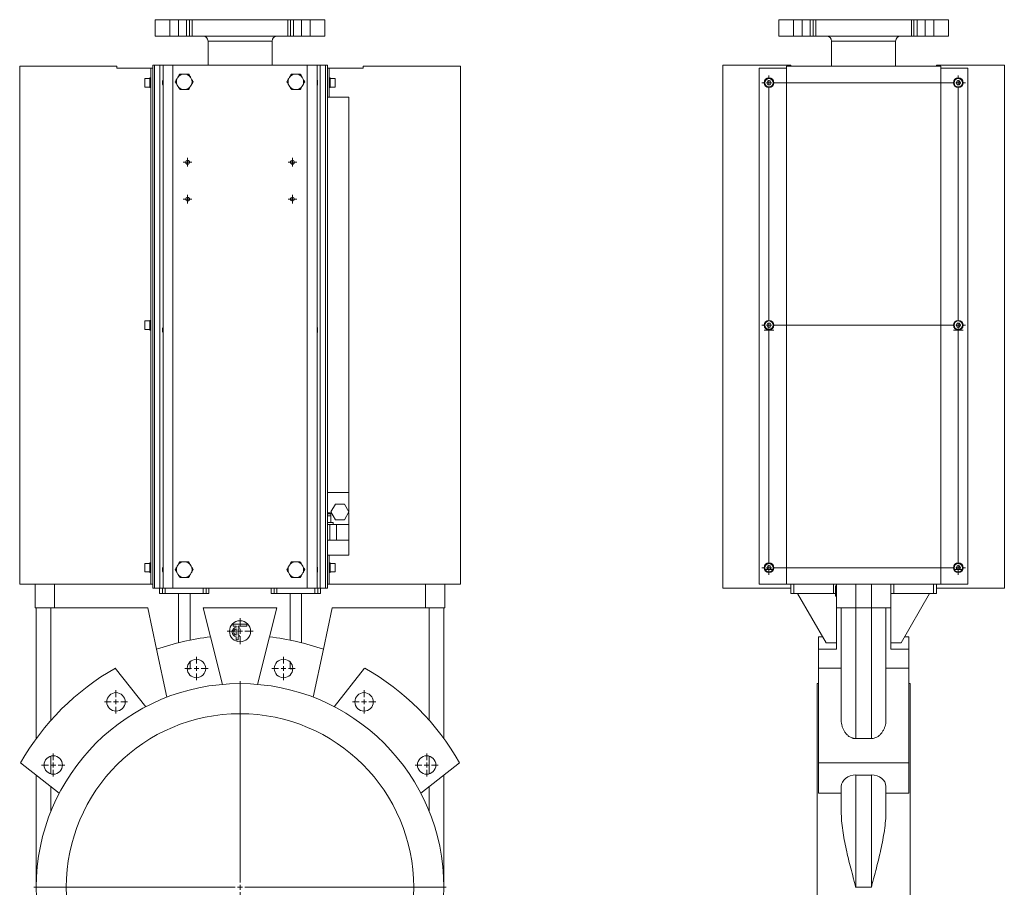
# Model space of a CAD drawing. Header units: millimetres. Extents: x -0.7 to 0.31, y -0.07 to 1.43.
# Tile 2 of 2: x -0.7 to 0.31, y 0.54 to 1.43. Entities that reach past the tile are written whole.
import ezdxf

# ---------------------------------------------------------------- set-up
doc = ezdxf.new("R2010")
doc.units = ezdxf.units.MM

# ---------------------------------------------------------------- blocks, each defined once
blk = doc.blocks.new('SW_CENTERMARKSYMBOL_0')
at = {"color": 0, "linetype": 'Continuous', "lineweight": 0}
for p, q in [((0, 0.005), (0, 0.012)), ((-0.005, 0), (-0.012, 0)), ((0, 0), (-0.0025, 0)), ((0, 0), (0, 0.0025)), ((0, 0), (0, -0.0025)), ((0, 0), (0.0025, 0)), ((0.005, 0), (0.012, 0)), ((0, -0.005), (0, -0.012))]:
    blk.add_line(p, q, dxfattribs=at)
blk = doc.blocks.new('SW_CENTERMARKSYMBOL_1')
at = {"color": 0, "linetype": 'Continuous', "lineweight": 0}
for p, q in [((0, 0.005), (0, 0.012)), ((-0.005, 0), (-0.012, 0)), ((0, 0), (-0.0025, 0)), ((0, 0), (0, 0.0025)), ((0, 0), (0, -0.0025)), ((0, 0), (0.0025, 0)), ((0.005, 0), (0.012, 0)), ((0, -0.005), (0, -0.012))]:
    blk.add_line(p, q, dxfattribs=at)
blk = doc.blocks.new('SW_CENTERMARKSYMBOL_2')
at = {"color": 0, "linetype": 'Continuous', "lineweight": 0}
for p, q in [((0, 0.005), (0, 0.2125)), ((-0.005, 0), (-0.2125, 0)), ((0, 0), (-0.0025, 0)), ((0, 0), (0, 0.0025)), ((0, 0), (0, -0.0025)), ((0, 0), (0.0025, 0)), ((0.005, 0), (0.2125, 0)), ((0, -0.005), (0, -0.2125))]:
    blk.add_line(p, q, dxfattribs=at)
blk = doc.blocks.new('SW_CENTERMARKSYMBOL_3')
at = {"color": 0, "linetype": 'Continuous', "lineweight": 0}
for p, q in [((0, 0.005), (0, 0.012)), ((-0.005, 0), (-0.012, 0)), ((0, 0), (-0.0025, 0)), ((0, 0), (0, 0.0025)), ((0, 0), (0, -0.0025)), ((0, 0), (0.0025, 0)), ((0.005, 0), (0.012, 0)), ((0, -0.005), (0, -0.012))]:
    blk.add_line(p, q, dxfattribs=at)
blk = doc.blocks.new('SW_CENTERMARKSYMBOL_4')
at = {"color": 0, "linetype": 'Continuous', "lineweight": 0}
for p, q in [((0, 0.005), (0, 0.012)), ((-0.005, 0), (-0.012, 0)), ((0, 0), (-0.0025, 0)), ((0, 0), (0, 0.0025)), ((0, 0), (0, -0.0025)), ((0, 0), (0.0025, 0)), ((0.005, 0), (0.012, 0)), ((0, -0.005), (0, -0.012))]:
    blk.add_line(p, q, dxfattribs=at)
blk = doc.blocks.new('SW_CENTERMARKSYMBOL_5')
at = {"color": 0, "linetype": 'Continuous', "lineweight": 0}
for p, q in [((0, 0.005), (0, 0.012)), ((-0.005, 0), (-0.012, 0)), ((0, 0), (-0.0025, 0)), ((0, 0), (0, 0.0025)), ((0, 0), (0, -0.0025)), ((0, 0), (0.0025, 0)), ((0.005, 0), (0.012, 0)), ((0, -0.005), (0, -0.012))]:
    blk.add_line(p, q, dxfattribs=at)
blk = doc.blocks.new('SW_CENTERMARKSYMBOL_6')
at = {"color": 0, "linetype": 'Continuous', "lineweight": 0}
for p, q in [((0, 0.005), (0, 0.012)), ((-0.005, 0), (-0.012, 0)), ((0, 0), (-0.0025, 0)), ((0, 0), (0, 0.0025)), ((0, 0), (0, -0.0025)), ((0, 0), (0.0025, 0)), ((0.005, 0), (0.012, 0)), ((0, -0.005), (0, -0.012))]:
    blk.add_line(p, q, dxfattribs=at)
blk = doc.blocks.new('SW_CENTERMARKSYMBOL_11')
at = {"color": 0, "linetype": 'Continuous', "lineweight": 0}
for p, q in [((0, 0.005), (0, 0.0134)), ((-0.005, 0), (-0.0134, 0)), ((0, 0), (-0.0025, 0)), ((0, 0), (0, 0.0025)), ((0, 0), (0, -0.0025)), ((0, 0), (0.0025, 0)), ((0.005, 0), (0.0134, 0)), ((0, -0.005), (0, -0.0134))]:
    blk.add_line(p, q, dxfattribs=at)
blk = doc.blocks.new('SW_CENTERMARKSYMBOL_12')
at = {"color": 0, "linetype": 'Continuous', "lineweight": 0}
for p, q in [((-0.0025, 0), (-0.0045, 0)), ((0, 0), (-0.0025, 0)), ((0, 0.0025), (0, 0.0045)), ((0, 0), (0, 0.0025)), ((0, 0), (0, -0.0025)), ((0, 0), (0.0025, 0)), ((0.0025, 0), (0.0045, 0)), ((0, -0.0025), (0, -0.0045))]:
    blk.add_line(p, q, dxfattribs=at)
blk = doc.blocks.new('SW_CENTERMARKSYMBOL_13')
at = {"color": 0, "linetype": 'Continuous', "lineweight": 0}
for p, q in [((-0.0025, 0), (-0.0045, 0)), ((0, 0), (-0.0025, 0)), ((0, 0.0025), (0, 0.0045)), ((0, 0), (0, 0.0025)), ((0, 0), (0, -0.0025)), ((0, 0), (0.0025, 0)), ((0.0025, 0), (0.0045, 0)), ((0, -0.0025), (0, -0.0045))]:
    blk.add_line(p, q, dxfattribs=at)
blk = doc.blocks.new('SW_CENTERMARKSYMBOL_14')
at = {"color": 0, "linetype": 'Continuous', "lineweight": 0}
for p, q in [((-0.0025, 0), (-0.0045, 0)), ((0, 0), (-0.0025, 0)), ((0, 0.0025), (0, 0.0045)), ((0, 0), (0, 0.0025)), ((0, 0), (0, -0.0025)), ((0, 0), (0.0025, 0)), ((0.0025, 0), (0.0045, 0)), ((0, -0.0025), (0, -0.0045))]:
    blk.add_line(p, q, dxfattribs=at)
blk = doc.blocks.new('SW_CENTERMARKSYMBOL_15')
at = {"color": 0, "linetype": 'Continuous', "lineweight": 0}
for p, q in [((-0.0025, 0), (-0.0045, 0)), ((0, 0), (-0.0025, 0)), ((0, 0.0025), (0, 0.0045)), ((0, 0), (0, 0.0025)), ((0, 0), (0, -0.0025)), ((0, 0), (0.0025, 0)), ((0.0025, 0), (0.0045, 0)), ((0, -0.0025), (0, -0.0045))]:
    blk.add_line(p, q, dxfattribs=at)
blk = doc.blocks.new('SW_CENTERMARKSYMBOL_16')
at = {"color": 0, "linetype": 'Continuous', "lineweight": 0}
for p, q in [((-0.0025, 0), (-0.005, 0)), ((0, 0), (-0.0025, 0)), ((0, 0.0025), (0, 0.005)), ((0, 0), (0, 0.0025)), ((0, 0), (0, -0.0025)), ((0, 0), (0.0025, 0)), ((0.0025, 0), (0.005, 0)), ((0, -0.0025), (0, -0.005))]:
    blk.add_line(p, q, dxfattribs=at)
blk = doc.blocks.new('SW_CENTERMARKSYMBOL_17')
at = {"color": 0, "linetype": 'Continuous', "lineweight": 0}
for p, q in [((-0.0025, 0), (-0.005, 0)), ((0, 0), (-0.0025, 0)), ((0, 0.0025), (0, 0.005)), ((0, 0), (0, 0.0025)), ((0, 0), (0, -0.0025)), ((0, 0), (0.0025, 0)), ((0.0025, 0), (0.005, 0)), ((0, -0.0025), (0, -0.005))]:
    blk.add_line(p, q, dxfattribs=at)
blk = doc.blocks.new('SW_CENTERMARKSYMBOL_18')
at = {"color": 0, "linetype": 'Continuous', "lineweight": 0}
for p, q in [((-0.0025, 0), (-0.005, 0)), ((0, 0), (-0.0025, 0)), ((0, 0.0025), (0, 0.005)), ((0, 0), (0, 0.0025)), ((0, 0), (0, -0.0025)), ((0, 0), (0.0025, 0)), ((0.0025, 0), (0.005, 0)), ((0, -0.0025), (0, -0.005))]:
    blk.add_line(p, q, dxfattribs=at)
blk = doc.blocks.new('SW_CENTERMARKSYMBOL_19')
at = {"color": 0, "linetype": 'Continuous', "lineweight": 0}
for p, q in [((-0.0025, 0), (-0.005, 0)), ((0, 0), (-0.0025, 0)), ((0, 0.0025), (0, 0.005)), ((0, 0), (0, 0.0025)), ((0, 0), (0, -0.0025)), ((0, 0), (0.0025, 0)), ((0.0025, 0), (0.005, 0)), ((0, -0.0025), (0, -0.005))]:
    blk.add_line(p, q, dxfattribs=at)
blk = doc.blocks.new('SW_CENTERMARKSYMBOL_20')
at = {"color": 0, "linetype": 'Continuous', "lineweight": 0}
for p, q in [((0, 0.255), (0, 0.2575)), ((0.195, 0.255), (0.195, 0.2575)), ((-0.005, 0.25), (-0.0075, 0.25)), ((0, 0.25), (-0.0025, 0.25)), ((0, 0.25), (0, 0.2525)), ((0, 0.25), (0, 0.2475)), ((0, 0.25), (0.0025, 0.25)), ((0, 0.005), (0, 0.245)), ((0.19, 0.25), (0.005, 0.25)), ((0.195, 0.25), (0.1925, 0.25)), ((0.195, 0.25), (0.195, 0.2525)), ((0.195, 0.25), (0.195, 0.2475)), ((0.195, 0.25), (0.1975, 0.25)), ((0.195, 0.005), (0.195, 0.245)), ((0.2, 0.25), (0.2025, 0.25)), ((-0.005, 0), (-0.0075, 0)), ((0, 0), (-0.0025, 0)), ((0, 0), (0, 0.0025)), ((0, 0), (0, -0.0025)), ((0, 0), (0.0025, 0)), ((0.19, 0), (0.005, 0)), ((0.195, 0), (0.1925, 0)), ((0.195, 0), (0.195, 0.0025)), ((0.195, 0), (0.195, -0.0025)), ((0.195, 0), (0.1975, 0)), ((0.2, 0), (0.2025, 0)), ((0, -0.245), (0, -0.005)), ((0.195, -0.245), (0.195, -0.005)), ((-0.005, -0.25), (-0.0075, -0.25)), ((0, -0.25), (-0.0025, -0.25)), ((0, -0.25), (0, -0.2475)), ((0, -0.25), (0, -0.2525)), ((0, -0.25), (0.0025, -0.25)), ((0.19, -0.25), (0.005, -0.25)), ((0.195, -0.25), (0.1925, -0.25)), ((0.195, -0.25), (0.195, -0.2475)), ((0.195, -0.25), (0.195, -0.2525)), ((0.195, -0.25), (0.1975, -0.25)), ((0.2, -0.25), (0.2025, -0.25)), ((0, -0.255), (0, -0.2575)), ((0.195, -0.255), (0.195, -0.2575))]:
    blk.add_line(p, q, dxfattribs=at)

msp = doc.modelspace()

# ---------------------------------------------------------------- linework, layer by layer
at = {"color": 7, "linetype": 'Continuous', "lineweight": 15}
for p, q in [((-0.5615, 1.4308), (-0.5615, 1.4138)), ((-0.5615, 1.4308), (-0.5463, 1.4308)), ((-0.5463, 1.4308), (-0.5463, 1.4138)), ((-0.5463, 1.4308), (-0.5374, 1.4308)), ((-0.5374, 1.4308), (-0.5374, 1.4138)), ((-0.5374, 1.4308), (-0.5292, 1.4308)), ((-0.5292, 1.4308), (-0.5292, 1.4138)), ((-0.5292, 1.4308), (-0.5259, 1.4308)), ((-0.5259, 1.4308), (-0.5259, 1.4138)), ((-0.5259, 1.4308), (-0.5233, 1.4308)), ((-0.5233, 1.4308), (-0.5233, 1.4138)), ((-0.5233, 1.4308), (-0.4247, 1.4308)), ((-0.4247, 1.4308), (-0.4247, 1.4138)), ((-0.4247, 1.4308), (-0.4221, 1.4308)), ((-0.4221, 1.4138), (-0.4221, 1.4308)), ((-0.4221, 1.4308), (-0.4189, 1.4308)), ((-0.4189, 1.4308), (-0.4189, 1.4138)), ((-0.4189, 1.4308), (-0.4107, 1.4308)), ((-0.4107, 1.4308), (-0.4107, 1.4138)), ((-0.4107, 1.4308), (-0.4017, 1.4308)), ((-0.4017, 1.4308), (-0.4017, 1.4138)), ((-0.4017, 1.4308), (-0.3865, 1.4308)), ((-0.3865, 1.4138), (-0.3865, 1.4308)), ((0.081, 1.4308), (0.081, 1.4138)), ((0.081, 1.4308), (0.0962, 1.4308)), ((0.0962, 1.4308), (0.0962, 1.4138)), ((0.0962, 1.4308), (0.1051, 1.4308)), ((0.1051, 1.4308), (0.1051, 1.4138)), ((0.1051, 1.4308), (0.1133, 1.4308)), ((0.1133, 1.4308), (0.1133, 1.4138)), ((0.1133, 1.4308), (0.1165, 1.4308)), ((0.1165, 1.4308), (0.1165, 1.4138)), ((0.1165, 1.4308), (0.1192, 1.4308)), ((0.1192, 1.4308), (0.1192, 1.4138)), ((0.1192, 1.4308), (0.2178, 1.4308)), ((0.2178, 1.4308), (0.2178, 1.4138)), ((0.2178, 1.4308), (0.2204, 1.4308)), ((0.2204, 1.4138), (0.2204, 1.4308)), ((0.2204, 1.4308), (0.2236, 1.4308)), ((0.2236, 1.4308), (0.2236, 1.4138)), ((0.2236, 1.4308), (0.2318, 1.4308)), ((0.2318, 1.4308), (0.2318, 1.4138)), ((0.2318, 1.4308), (0.2407, 1.4308)), ((0.2407, 1.4308), (0.2407, 1.4138)), ((0.2407, 1.4308), (0.256, 1.4308)), ((0.256, 1.4138), (0.256, 1.4308)), ((-0.5615, 1.4138), (-0.5463, 1.4138)), ((-0.5463, 1.4138), (-0.5374, 1.4138)), ((-0.5374, 1.4138), (-0.5292, 1.4138)), ((-0.5292, 1.4138), (-0.5259, 1.4138)), ((-0.5259, 1.4138), (-0.5233, 1.4138)), ((-0.5233, 1.4138), (-0.4247, 1.4138)), ((-0.4247, 1.4138), (-0.4221, 1.4138)), ((-0.4221, 1.4138), (-0.4189, 1.4138)), ((-0.4189, 1.4138), (-0.4107, 1.4138)), ((-0.4107, 1.4138), (-0.4017, 1.4138)), ((-0.4017, 1.4138), (-0.3865, 1.4138)), ((0.081, 1.4138), (0.0962, 1.4138)), ((0.0962, 1.4138), (0.1051, 1.4138)), ((0.1051, 1.4138), (0.1133, 1.4138)), ((0.1133, 1.4138), (0.1165, 1.4138)), ((0.1165, 1.4138), (0.1192, 1.4138)), ((0.1192, 1.4138), (0.2178, 1.4138)), ((0.2178, 1.4138), (0.2204, 1.4138)), ((0.2204, 1.4138), (0.2236, 1.4138)), ((0.2236, 1.4138), (0.2318, 1.4138)), ((0.2318, 1.4138), (0.2407, 1.4138)), ((0.2407, 1.4138), (0.256, 1.4138)), ((-0.507, 1.4088), (-0.507, 1.3838)), ((-0.441, 1.3838), (-0.441, 1.4088)), ((0.1355, 1.4088), (0.1355, 1.3828)), ((0.2015, 1.3828), (0.2015, 1.4088)), ((-0.701, 0.8488), (-0.701, 1.3828)), ((-0.701, 1.3828), (-0.601, 1.3828)), ((-0.601, 1.3828), (-0.601, 1.3808)), ((-0.601, 1.3808), (-0.566, 1.3808)), ((-0.566, 1.3808), (-0.564, 1.3808)), ((-0.566, 0.8488), (-0.566, 1.3808)), ((-0.564, 1.3838), (-0.564, 0.8448)), ((-0.564, 1.3838), (-0.5622, 1.3838)), ((-0.5622, 1.3838), (-0.5622, 0.8448)), ((-0.5622, 1.3838), (-0.5567, 1.3838)), ((-0.5567, 1.3838), (-0.5567, 0.8448)), ((-0.5567, 1.3838), (-0.5533, 1.3838)), ((-0.5533, 1.3838), (-0.5533, 0.8448)), ((-0.5533, 1.3838), (-0.5434, 1.3838)), ((-0.5434, 1.3838), (-0.5434, 0.8448)), ((-0.5434, 1.3838), (-0.4047, 1.3838)), ((-0.4047, 1.3838), (-0.4047, 0.8448)), ((-0.4047, 1.3838), (-0.3947, 1.3838)), ((-0.3947, 1.3838), (-0.3947, 0.8448)), ((-0.3947, 1.3838), (-0.3914, 1.3838)), ((-0.3914, 1.3838), (-0.3914, 0.8448)), ((-0.3914, 1.3838), (-0.3859, 1.3838)), ((-0.3859, 1.3838), (-0.3859, 0.8448)), ((-0.3859, 1.3838), (-0.384, 1.3838)), ((-0.384, 1.3838), (-0.384, 0.8448)), ((-0.382, 1.3808), (-0.384, 1.3808)), ((-0.382, 1.3508), (-0.382, 1.3808)), ((-0.347, 1.3808), (-0.382, 1.3808)), ((-0.247, 1.3828), (-0.347, 1.3828)), ((-0.347, 1.3828), (-0.347, 1.3808)), ((-0.247, 0.8488), (-0.247, 1.3828)), ((0.0235, 1.3838), (0.0235, 0.8448)), ((0.0935, 1.3838), (0.0235, 1.3838)), ((0.061, 0.8488), (0.061, 1.3808)), ((0.061, 1.3808), (0.089, 1.3808)), ((0.089, 1.3828), (0.248, 1.3828)), ((0.089, 0.8488), (0.089, 1.3828)), ((0.0935, 1.3838), (0.0935, 1.3828)), ((0.2435, 1.3838), (0.2435, 1.3828)), ((0.2435, 1.3838), (0.3135, 1.3838)), ((0.248, 0.8488), (0.248, 1.3828)), ((0.248, 1.3808), (0.276, 1.3808)), ((0.276, 0.8488), (0.276, 1.3808)), ((0.3135, 1.3838), (0.3135, 0.8448)), ((-0.567, 1.3702), (-0.572, 1.3702)), ((-0.572, 1.3658), (-0.572, 1.3702)), ((-0.566, 1.3708), (-0.567, 1.3708)), ((-0.567, 1.3658), (-0.567, 1.3708)), ((-0.5381, 1.3714), (-0.5388, 1.3703)), ((-0.5309, 1.3748), (-0.5322, 1.3748)), ((-0.5243, 1.3703), (-0.5249, 1.3714)), ((-0.4231, 1.3714), (-0.4238, 1.3703)), ((-0.4159, 1.3748), (-0.4172, 1.3748)), ((-0.4093, 1.3703), (-0.4099, 1.3714)), ((-0.381, 1.3708), (-0.382, 1.3708)), ((-0.381, 1.3658), (-0.381, 1.3708)), ((-0.376, 1.3702), (-0.381, 1.3702)), ((-0.376, 1.3658), (-0.376, 1.3702)), ((-0.572, 1.3614), (-0.572, 1.3658)), ((-0.572, 1.3614), (-0.567, 1.3614)), ((-0.567, 1.3608), (-0.567, 1.3658)), ((-0.567, 1.3608), (-0.566, 1.3608)), ((-0.5388, 1.3634), (-0.5381, 1.3623)), ((-0.5249, 1.3623), (-0.5243, 1.3634)), ((-0.4238, 1.3634), (-0.4231, 1.3623)), ((-0.4099, 1.3623), (-0.4093, 1.3634)), ((-0.382, 1.3608), (-0.381, 1.3608)), ((-0.381, 1.3608), (-0.381, 1.3658)), ((-0.381, 1.3614), (-0.376, 1.3614)), ((-0.376, 1.3614), (-0.376, 1.3658)), ((0.0698, 1.3678), (0.0687, 1.3658)), ((0.0687, 1.3658), (0.0698, 1.3638)), ((0.0721, 1.3678), (0.0698, 1.3678)), ((0.0698, 1.3638), (0.0721, 1.3638)), ((0.0732, 1.3658), (0.0721, 1.3678)), ((0.0721, 1.3638), (0.0732, 1.3658)), ((0.2648, 1.3678), (0.2637, 1.3658)), ((0.2637, 1.3658), (0.2648, 1.3638)), ((0.2671, 1.3678), (0.2648, 1.3678)), ((0.2648, 1.3638), (0.2671, 1.3638)), ((0.2682, 1.3658), (0.2671, 1.3678)), ((0.2671, 1.3638), (0.2682, 1.3658)), ((-0.5322, 1.3588), (-0.5309, 1.3588)), ((-0.4172, 1.3588), (-0.4159, 1.3588)), ((-0.382, 1.3508), (-0.384, 1.3508)), ((-0.362, 1.3508), (-0.382, 1.3508)), ((-0.362, 1.3508), (-0.362, 0.9237)), ((-0.567, 1.1202), (-0.572, 1.1202)), ((-0.572, 1.1158), (-0.572, 1.1202)), ((-0.566, 1.1208), (-0.567, 1.1208)), ((-0.567, 1.1158), (-0.567, 1.1208)), ((0.0698, 1.1178), (0.0687, 1.1158)), ((0.0721, 1.1178), (0.0698, 1.1178)), ((0.0732, 1.1158), (0.0721, 1.1178)), ((0.2648, 1.1178), (0.2637, 1.1158)), ((0.2671, 1.1178), (0.2648, 1.1178)), ((0.2682, 1.1158), (0.2671, 1.1178)), ((-0.572, 1.1114), (-0.572, 1.1158)), ((-0.572, 1.1114), (-0.567, 1.1114)), ((-0.567, 1.1108), (-0.567, 1.1158)), ((-0.567, 1.1108), (-0.566, 1.1108)), ((0.0687, 1.1158), (0.0698, 1.1138)), ((0.0698, 1.1138), (0.0721, 1.1138)), ((0.0721, 1.1138), (0.0732, 1.1158)), ((0.2637, 1.1158), (0.2648, 1.1138)), ((0.2648, 1.1138), (0.2671, 1.1138)), ((0.2671, 1.1138), (0.2682, 1.1158)), ((-0.384, 0.9433), (-0.362, 0.9433)), ((-0.3756, 0.9313), (-0.3803, 0.9233)), ((-0.3803, 0.9233), (-0.3756, 0.9153)), ((-0.3664, 0.9313), (-0.3756, 0.9313)), ((-0.3618, 0.9233), (-0.3664, 0.9313)), ((-0.3664, 0.9153), (-0.3618, 0.9233)), ((-0.384, 0.9223), (-0.3815, 0.9223)), ((-0.3805, 0.9193), (-0.384, 0.9193)), ((-0.3805, 0.9193), (-0.3805, 0.9213)), ((-0.3805, 0.9193), (-0.3805, 0.9123)), ((-0.3756, 0.9153), (-0.3664, 0.9153)), ((-0.362, 0.9229), (-0.362, 0.8788)), ((-0.378, 0.9123), (-0.384, 0.9123)), ((-0.3815, 0.9103), (-0.384, 0.9103)), ((-0.3815, 0.9103), (-0.3815, 0.8943)), ((-0.3815, 0.9103), (-0.3745, 0.9103)), ((-0.378, 0.9103), (-0.378, 0.9123)), ((-0.3745, 0.9103), (-0.3745, 0.8943)), ((-0.3745, 0.9103), (-0.362, 0.9103)), ((-0.384, 0.8943), (-0.3815, 0.8943)), ((-0.3815, 0.8943), (-0.3745, 0.8943)), ((-0.3745, 0.8943), (-0.362, 0.8943)), ((-0.382, 0.8788), (-0.384, 0.8788)), ((-0.382, 0.8488), (-0.382, 0.8788)), ((-0.382, 0.8788), (-0.362, 0.8788)), ((-0.567, 0.8702), (-0.572, 0.8702)), ((-0.572, 0.8658), (-0.572, 0.8702)), ((-0.572, 0.8614), (-0.572, 0.8658)), ((-0.566, 0.8708), (-0.567, 0.8708)), ((-0.567, 0.8658), (-0.567, 0.8708)), ((-0.567, 0.8608), (-0.567, 0.8658)), ((-0.5381, 0.8684), (-0.5388, 0.8673)), ((-0.5309, 0.8718), (-0.5322, 0.8718)), ((-0.5243, 0.8673), (-0.5249, 0.8684)), ((-0.4231, 0.8684), (-0.4238, 0.8673)), ((-0.4159, 0.8718), (-0.4172, 0.8718)), ((-0.4093, 0.8673), (-0.4099, 0.8684)), ((-0.381, 0.8708), (-0.382, 0.8708)), ((-0.381, 0.8658), (-0.381, 0.8708)), ((-0.376, 0.8702), (-0.381, 0.8702)), ((-0.381, 0.8608), (-0.381, 0.8658)), ((-0.376, 0.8658), (-0.376, 0.8702)), ((-0.376, 0.8614), (-0.376, 0.8658)), ((0.0698, 0.8678), (0.0687, 0.8658)), ((0.0687, 0.8658), (0.0698, 0.8638)), ((0.0721, 0.8678), (0.0698, 0.8678)), ((0.0698, 0.8638), (0.0721, 0.8638)), ((0.0732, 0.8658), (0.0721, 0.8678)), ((0.0721, 0.8638), (0.0732, 0.8658)), ((0.2648, 0.8678), (0.2637, 0.8658)), ((0.2637, 0.8658), (0.2648, 0.8638)), ((0.2671, 0.8678), (0.2648, 0.8678)), ((0.2648, 0.8638), (0.2671, 0.8638)), ((0.2682, 0.8658), (0.2671, 0.8678)), ((0.2671, 0.8638), (0.2682, 0.8658)), ((-0.572, 0.8614), (-0.567, 0.8614)), ((-0.567, 0.8608), (-0.566, 0.8608)), ((-0.5388, 0.8604), (-0.5381, 0.8593)), ((-0.5322, 0.8558), (-0.5309, 0.8558)), ((-0.5249, 0.8593), (-0.5243, 0.8604)), ((-0.4238, 0.8604), (-0.4231, 0.8593)), ((-0.4172, 0.8558), (-0.4159, 0.8558)), ((-0.4099, 0.8593), (-0.4093, 0.8604)), ((-0.382, 0.8608), (-0.381, 0.8608)), ((-0.381, 0.8614), (-0.376, 0.8614)), ((-0.701, 0.8488), (-0.566, 0.8488)), ((-0.685, 0.8243), (-0.685, 0.8488)), ((-0.566, 0.8488), (-0.564, 0.8488)), ((-0.564, 0.8448), (-0.5622, 0.8448)), ((-0.5622, 0.8448), (-0.5567, 0.8448)), ((-0.5567, 0.8448), (-0.5533, 0.8448)), ((-0.554, 0.8393), (-0.554, 0.8448)), ((-0.5533, 0.8448), (-0.5434, 0.8448)), ((-0.551, 0.8393), (-0.551, 0.8448)), ((-0.5434, 0.8448), (-0.4047, 0.8448)), ((-0.512, 0.8393), (-0.512, 0.8448)), ((-0.509, 0.8393), (-0.509, 0.8448)), ((-0.439, 0.8393), (-0.439, 0.8448)), ((-0.436, 0.8393), (-0.436, 0.8448)), ((-0.4047, 0.8448), (-0.3947, 0.8448)), ((-0.397, 0.8393), (-0.397, 0.8448)), ((-0.3947, 0.8448), (-0.3914, 0.8448)), ((-0.394, 0.8393), (-0.394, 0.8448)), ((-0.3914, 0.8448), (-0.3859, 0.8448)), ((-0.3859, 0.8448), (-0.384, 0.8448)), ((-0.382, 0.8488), (-0.384, 0.8488)), ((-0.247, 0.8488), (-0.382, 0.8488)), ((-0.263, 0.8243), (-0.263, 0.8488)), ((0.0935, 0.8448), (0.0235, 0.8448)), ((0.061, 0.8488), (0.089, 0.8488)), ((0.089, 0.8488), (0.248, 0.8488)), ((0.0935, 0.8488), (0.0935, 0.8448)), ((0.0935, 0.8393), (0.0935, 0.8448)), ((0.1395, 0.8472), (0.1395, 0.8439)), ((0.1395, 0.8472), (0.1405, 0.8472)), ((0.1395, 0.8439), (0.1405, 0.8439)), ((0.1395, 0.8439), (0.1395, 0.8398)), ((0.1405, 0.8243), (0.1405, 0.8488)), ((0.1965, 0.8243), (0.1965, 0.8488)), ((0.2435, 0.8488), (0.2435, 0.8448)), ((0.2435, 0.8448), (0.3135, 0.8448)), ((0.2435, 0.8393), (0.2435, 0.8448)), ((0.248, 0.8488), (0.276, 0.8488)), ((-0.554, 0.8393), (-0.557, 0.8393)), ((-0.551, 0.8393), (-0.554, 0.8393)), ((-0.512, 0.8393), (-0.551, 0.8393)), ((-0.5375, 0.7884), (-0.5375, 0.8393)), ((-0.5255, 0.7912), (-0.5255, 0.8393)), ((-0.509, 0.8393), (-0.512, 0.8393)), ((-0.506, 0.8393), (-0.509, 0.8393)), ((-0.439, 0.8393), (-0.442, 0.8393)), ((-0.436, 0.8393), (-0.439, 0.8393)), ((-0.397, 0.8393), (-0.436, 0.8393)), ((-0.4225, 0.7912), (-0.4225, 0.8393)), ((-0.4105, 0.7884), (-0.4105, 0.8393)), ((-0.394, 0.8393), (-0.397, 0.8393)), ((-0.391, 0.8393), (-0.394, 0.8393)), ((0.0965, 0.8393), (0.0935, 0.8393)), ((0.1375, 0.8393), (0.0965, 0.8393)), ((0.1298, 0.7884), (0.1005, 0.8393)), ((0.1395, 0.8393), (0.1375, 0.8393)), ((0.1395, 0.8398), (0.1395, 0.8388)), ((0.1395, 0.8398), (0.1405, 0.8398)), ((0.1395, 0.8388), (0.1405, 0.8388)), ((0.1395, 0.8388), (0.1395, 0.8363)), ((0.1395, 0.8363), (0.1405, 0.8363)), ((0.1995, 0.8393), (0.1965, 0.8393)), ((0.2405, 0.8393), (0.1995, 0.8393)), ((0.2071, 0.7884), (0.2365, 0.8393)), ((0.2435, 0.8393), (0.2405, 0.8393)), ((-0.665, 0.8243), (-0.685, 0.8243)), ((-0.684, 0.6896), (-0.684, 0.8243)), ((-0.669, 0.7083), (-0.669, 0.8243)), ((-0.5689, 0.8243), (-0.665, 0.8243)), ((-0.5689, 0.8243), (-0.5599, 0.7817)), ((-0.4362, 0.8243), (-0.5119, 0.8243)), ((-0.5044, 0.7945), (-0.5119, 0.8243)), ((-0.4362, 0.8243), (-0.4437, 0.7945)), ((-0.3881, 0.7817), (-0.3792, 0.8243)), ((-0.283, 0.8243), (-0.3792, 0.8243)), ((-0.263, 0.8243), (-0.283, 0.8243)), ((-0.279, 0.7083), (-0.279, 0.8243)), ((-0.264, 0.6896), (-0.264, 0.8243)), ((0.1605, 0.8243), (0.1405, 0.8243)), ((0.1405, 0.8243), (0.1405, 0.7817)), ((0.1455, 0.7083), (0.1455, 0.8243)), ((0.1765, 0.8243), (0.1605, 0.8243)), ((0.1605, 0.6896), (0.1605, 0.8243)), ((0.1965, 0.8243), (0.1765, 0.8243)), ((0.1765, 0.6896), (0.1765, 0.8243)), ((0.1915, 0.7083), (0.1915, 0.8243)), ((0.1965, 0.8243), (0.1965, 0.7817)), ((-0.481, 0.8055), (-0.481, 0.8075)), ((-0.481, 0.8075), (-0.467, 0.8075)), ((-0.478, 0.8055), (-0.481, 0.8055)), ((-0.478, 0.8044), (-0.478, 0.8055)), ((-0.478, 0.7961), (-0.478, 0.8028)), ((-0.476, 0.8044), (-0.476, 0.8055)), ((-0.467, 0.8055), (-0.476, 0.8055)), ((-0.476, 0.7961), (-0.476, 0.8028)), ((-0.4745, 0.8038), (-0.4753, 0.8025)), ((-0.467, 0.8075), (-0.467, 0.8055)), ((-0.4921, 0.7455), (-0.5044, 0.7945)), ((-0.478, 0.7915), (-0.478, 0.7946)), ((-0.478, 0.7915), (-0.476, 0.7915)), ((-0.476, 0.7915), (-0.476, 0.7946)), ((-0.4745, 0.7951), (-0.4753, 0.7964)), ((-0.4437, 0.7945), (-0.456, 0.7455)), ((0.1263, 0.7945), (0.122, 0.7945)), ((0.122, 0.7945), (0.122, 0.7817)), ((0.215, 0.7945), (0.2106, 0.7945)), ((0.215, 0.7945), (0.215, 0.7817)), ((-0.5599, 0.7817), (-0.5495, 0.7323)), ((-0.3985, 0.7323), (-0.3881, 0.7817)), ((0.122, 0.7817), (0.122, 0.7624)), ((0.1405, 0.7817), (0.122, 0.7817)), ((0.1405, 0.7884), (0.1298, 0.7884)), ((0.2071, 0.7884), (0.1965, 0.7884)), ((0.215, 0.7817), (0.1965, 0.7817)), ((0.215, 0.7817), (0.215, 0.7624)), ((-0.5711, 0.7225), (-0.6025, 0.7624)), ((-0.5255, 0.7614), (-0.5284, 0.7614)), ((-0.5255, 0.7614), (-0.5255, 0.7687)), ((-0.4225, 0.7614), (-0.4225, 0.7687)), ((-0.4225, 0.7614), (-0.4197, 0.7614)), ((-0.3456, 0.7624), (-0.3769, 0.7225)), ((0.1455, 0.7624), (0.122, 0.7624)), ((0.122, 0.7624), (0.122, 0.6648)), ((0.215, 0.7624), (0.1915, 0.7624)), ((0.215, 0.7624), (0.215, 0.6648)), ((0.122, 0.7463), (0.1205, 0.7463)), ((0.1205, 0.7463), (0.1205, 0.3263)), ((0.2165, 0.7463), (0.215, 0.7463)), ((0.2165, 0.7463), (0.2165, 0.3263)), ((0.1765, 0.6896), (0.1605, 0.6896)), ((-0.669, 0.6533), (-0.669, 0.6715)), ((-0.279, 0.6533), (-0.279, 0.6715)), ((-0.7001, 0.6648), (-0.6602, 0.6334)), ((-0.2878, 0.6334), (-0.248, 0.6648)), ((0.215, 0.6648), (0.122, 0.6648)), ((0.122, 0.6648), (0.122, 0.6334)), ((0.215, 0.6648), (0.215, 0.6334)), ((-0.684, 0.5363), (-0.684, 0.6521)), ((-0.264, 0.5363), (-0.264, 0.6521)), ((0.1605, 0.6521), (0.1765, 0.6521)), ((0.1605, 0.5363), (0.1605, 0.6521)), ((0.1765, 0.5363), (0.1765, 0.6521)), ((-0.669, 0.6143), (-0.669, 0.6403)), ((-0.279, 0.6143), (-0.279, 0.6403)), ((0.1455, 0.6143), (0.1455, 0.6403)), ((0.1915, 0.6143), (0.1915, 0.6403)), ((0.1455, 0.6334), (0.122, 0.6334)), ((0.215, 0.6334), (0.1915, 0.6334)), ((0.1765, 0.5363), (0.1605, 0.5363))]:
    msp.add_line(p, q, dxfattribs=at)
at = {"color": 8, "linetype": 'Continuous', "lineweight": 15}
for p, q in [((-0.474, 1.4088), (-0.507, 1.4088)), ((-0.441, 1.4088), (-0.474, 1.4088)), ((0.2015, 1.4088), (0.1355, 1.4088)), ((-0.3805, 0.9213), (-0.384, 0.9213)), ((-0.665, 0.8243), (-0.665, 0.8488)), ((-0.557, 0.8393), (-0.557, 0.8448)), ((-0.506, 0.8393), (-0.506, 0.8448)), ((-0.442, 0.8393), (-0.442, 0.8448)), ((-0.391, 0.8393), (-0.391, 0.8448)), ((-0.283, 0.8243), (-0.283, 0.8488)), ((0.0965, 0.8393), (0.0965, 0.8488)), ((0.1375, 0.8393), (0.1375, 0.8488)), ((0.1605, 0.8243), (0.1605, 0.8488)), ((0.1765, 0.8243), (0.1765, 0.8488)), ((0.1995, 0.8393), (0.1995, 0.8488)), ((0.2405, 0.8393), (0.2405, 0.8488))]:
    msp.add_line(p, q, dxfattribs=at)
at = {"color": 7, "linetype": 'Continuous', "lineweight": 15}
for centre, radius in [((0.071, 1.3658), 0.005), ((0.071, 1.3658), 0.00436), ((0.266, 1.3658), 0.005), ((0.266, 1.3658), 0.00436), ((-0.528, 1.2838), 0.002), ((-0.42, 1.2838), 0.002), ((-0.528, 1.2458), 0.002), ((-0.42, 1.2458), 0.002), ((0.071, 1.1158), 0.005), ((0.071, 1.1158), 0.00436), ((0.266, 1.1158), 0.005), ((0.266, 1.1158), 0.00436), ((0.071, 0.8658), 0.005), ((0.071, 0.8658), 0.00436), ((0.266, 0.8658), 0.005), ((0.266, 0.8658), 0.00436), ((-0.474, 0.8003), 0.0109), ((-0.5189, 0.7619), 0.0095), ((-0.4292, 0.7619), 0.0095), ((-0.474, 0.5363), 0.21), ((-0.6018, 0.7275), 0.0095), ((-0.3462, 0.7275), 0.0095), ((-0.474, 0.5363), 0.179), ((-0.6664, 0.6624), 0.0095), ((-0.2817, 0.6624), 0.0095)]:
    msp.add_circle(centre, radius, dxfattribs=at)
for centre, radius, start, end in [((-0.512, 1.4088), 0.005, 0, 90), ((-0.436, 1.4088), 0.005, 90, 180), ((0.1305, 1.4088), 0.005, 0, 90), ((0.2065, 1.4088), 0.005, 90, 180), ((-0.5315, 1.3668), 0.00803, 154.5671, 205.4329), ((-0.5315, 1.3668), 0.00803, 94.5671, 145.4329), ((-0.5315, 1.3668), 0.00803, 34.5671, 85.4329), ((-0.5315, 1.3668), 0.00803, 334.5671, 25.4329), ((-0.4165, 1.3668), 0.00803, 154.5671, 205.4329), ((-0.4165, 1.3668), 0.00803, 94.5671, 145.4329), ((-0.4165, 1.3668), 0.00803, 34.5671, 85.4329), ((-0.4165, 1.3668), 0.00803, 334.5671, 25.4329), ((-0.5315, 1.3668), 0.00803, 214.5671, 265.4329), ((-0.5315, 1.3668), 0.00803, 274.5671, 325.4329), ((-0.4165, 1.3668), 0.00803, 214.5671, 265.4329), ((-0.4165, 1.3668), 0.00803, 274.5671, 325.4329), ((-0.3815, 0.9213), 0.001, 0, 90), ((-0.5315, 0.8638), 0.00803, 154.5671, 205.4329), ((-0.5315, 0.8638), 0.00803, 94.5671, 145.4329), ((-0.5315, 0.8638), 0.00803, 34.5671, 85.4329), ((-0.5315, 0.8638), 0.00803, 334.5671, 25.4329), ((-0.4165, 0.8638), 0.00803, 154.5671, 205.4329), ((-0.4165, 0.8638), 0.00803, 94.5671, 145.4329), ((-0.4165, 0.8638), 0.00803, 34.5671, 85.4329), ((-0.4165, 0.8638), 0.00803, 334.5671, 25.4329), ((-0.5315, 0.8638), 0.00803, 214.5671, 265.4329), ((-0.5315, 0.8638), 0.00803, 274.5671, 325.4329), ((-0.4165, 0.8638), 0.00803, 214.5671, 265.4329), ((-0.4165, 0.8638), 0.00803, 274.5671, 325.4329), ((-0.477, 0.7995), 0.005, 101.537, 258.463), ((-0.477, 0.7995), 0.0035, 106.6015, 253.3985), ((-0.477, 0.7995), 0.005, 60, 78.463), ((-0.477, 0.7995), 0.0035, 60, 73.3985), ((-0.474, 0.5363), 0.26, 96.7069, 109.2931), ((-0.477, 0.7995), 0.0035, 286.6015, 300), ((-0.477, 0.7995), 0.005, 281.537, 300), ((-0.474, 0.5363), 0.26, 70.7069, 83.2931), ((-0.474, 0.5363), 0.26, 119.6102, 150.3898), ((-0.474, 0.5363), 0.26, 29.6102, 60.3898)]:
    msp.add_arc(centre, radius, start, end, dxfattribs=at)
for centre in [(-0.5537, 1.3658), (-0.3943, 1.3658), (-0.5537, 1.1108), (-0.3943, 1.1108), (-0.5537, 0.8638), (-0.3943, 0.8638)]:
    msp.add_ellipse(centre, major_axis=(0, 0.0025), ratio=0.069927, dxfattribs=at)
for centre, start_param, end_param in [((0.1605, 0.6403), 1.570796, 3.141593), ((0.1765, 0.6403), 0, 1.570796)]:
    msp.add_ellipse(centre, major_axis=(0.015, 0), ratio=0.787045, start_param=start_param, end_param=end_param, dxfattribs=at)
for points, knots in [([(-0.5388, 1.3703), (-0.5389, 1.37), (-0.5396, 1.3688), (-0.5403, 1.3677), (-0.5408, 1.3668)], [0, 0, 0, 0, 0.241232, 1, 1, 1, 1]), ([(-0.5361, 1.3748), (-0.5363, 1.3746), (-0.5369, 1.3734), (-0.5376, 1.3723), (-0.5381, 1.3714)], [0, 0, 0, 0, 0.221716, 1, 1, 1, 1]), ([(-0.5322, 1.3748), (-0.5328, 1.3748), (-0.5341, 1.3748), (-0.5354, 1.3748), (-0.5361, 1.3748)], [0, 0, 0, 0, 0.440376, 1, 1, 1, 1]), ([(-0.5269, 1.3748), (-0.5274, 1.3748), (-0.5287, 1.3748), (-0.5301, 1.3748), (-0.5309, 1.3748)], [0, 0, 0, 0, 0.410469, 1, 1, 1, 1]), ([(-0.5249, 1.3714), (-0.5251, 1.3716), (-0.5258, 1.3728), (-0.5264, 1.3739), (-0.5269, 1.3748)], [0, 0, 0, 0, 0.241235, 1, 1, 1, 1]), ([(-0.5223, 1.3668), (-0.5224, 1.3671), (-0.5231, 1.3682), (-0.5238, 1.3693), (-0.5243, 1.3703)], [0, 0, 0, 0, 0.221713, 1, 1, 1, 1]), ([(-0.4238, 1.3703), (-0.4239, 1.37), (-0.4246, 1.3688), (-0.4253, 1.3677), (-0.4258, 1.3668)], [0, 0, 0, 0, 0.241232, 1, 1, 1, 1]), ([(-0.4211, 1.3748), (-0.4213, 1.3746), (-0.4219, 1.3734), (-0.4226, 1.3723), (-0.4231, 1.3714)], [0, 0, 0, 0, 0.221716, 1, 1, 1, 1]), ([(-0.4172, 1.3748), (-0.4178, 1.3748), (-0.4191, 1.3748), (-0.4204, 1.3748), (-0.4211, 1.3748)], [0, 0, 0, 0, 0.440376, 1, 1, 1, 1]), ([(-0.4119, 1.3748), (-0.4124, 1.3748), (-0.4137, 1.3748), (-0.4151, 1.3748), (-0.4159, 1.3748)], [0, 0, 0, 0, 0.41047, 1, 1, 1, 1]), ([(-0.4099, 1.3714), (-0.4101, 1.3716), (-0.4108, 1.3728), (-0.4114, 1.3739), (-0.4119, 1.3748)], [0, 0, 0, 0, 0.241234, 1, 1, 1, 1]), ([(-0.4073, 1.3668), (-0.4074, 1.3671), (-0.4081, 1.3682), (-0.4088, 1.3693), (-0.4093, 1.3703)], [0, 0, 0, 0, 0.221713, 1, 1, 1, 1]), ([(-0.5408, 1.3668), (-0.5404, 1.3662), (-0.5401, 1.3657), (-0.5394, 1.3645), (-0.5391, 1.3639), (-0.5388, 1.3634)], [0, 0, 0, 0, 0.5, 0.5, 1, 1, 1, 1]), ([(-0.5381, 1.3623), (-0.538, 1.362), (-0.5373, 1.3608), (-0.5366, 1.3597), (-0.5361, 1.3588)], [0, 0, 0, 0, 0.241231, 1, 1, 1, 1]), ([(-0.5269, 1.3588), (-0.5268, 1.3591), (-0.5261, 1.3602), (-0.5254, 1.3613), (-0.5249, 1.3623)], [0, 0, 0, 0, 0.221726, 1, 1, 1, 1]), ([(-0.5243, 1.3634), (-0.5239, 1.3639), (-0.5236, 1.3645), (-0.5229, 1.3657), (-0.5226, 1.3662), (-0.5223, 1.3668)], [0, 0, 0, 0, 0.5, 0.5, 1, 1, 1, 1]), ([(-0.4258, 1.3668), (-0.4254, 1.3662), (-0.4251, 1.3657), (-0.4244, 1.3645), (-0.4241, 1.3639), (-0.4238, 1.3634)], [0, 0, 0, 0, 0.5, 0.5, 1, 1, 1, 1]), ([(-0.4231, 1.3623), (-0.423, 1.362), (-0.4223, 1.3608), (-0.4216, 1.3597), (-0.4211, 1.3588)], [0, 0, 0, 0, 0.241232, 1, 1, 1, 1]), ([(-0.4119, 1.3588), (-0.4118, 1.3591), (-0.4111, 1.3602), (-0.4104, 1.3613), (-0.4099, 1.3623)], [0, 0, 0, 0, 0.221726, 1, 1, 1, 1]), ([(-0.4093, 1.3634), (-0.4089, 1.3639), (-0.4086, 1.3645), (-0.4079, 1.3657), (-0.4076, 1.3662), (-0.4073, 1.3668)], [0, 0, 0, 0, 0.5, 0.5, 1, 1, 1, 1]), ([(-0.5361, 1.3588), (-0.5356, 1.3588), (-0.5343, 1.3588), (-0.533, 1.3588), (-0.5322, 1.3588)], [0, 0, 0, 0, 0.41047, 1, 1, 1, 1]), ([(-0.5309, 1.3588), (-0.5303, 1.3588), (-0.5289, 1.3588), (-0.5276, 1.3588), (-0.5269, 1.3588)], [0, 0, 0, 0, 0.440376, 1, 1, 1, 1]), ([(-0.4211, 1.3588), (-0.4206, 1.3588), (-0.4193, 1.3588), (-0.418, 1.3588), (-0.4172, 1.3588)], [0, 0, 0, 0, 0.410469, 1, 1, 1, 1]), ([(-0.4159, 1.3588), (-0.4153, 1.3588), (-0.4139, 1.3588), (-0.4126, 1.3588), (-0.4119, 1.3588)], [0, 0, 0, 0, 0.440376, 1, 1, 1, 1]), ([(-0.5388, 0.8673), (-0.5389, 0.867), (-0.5396, 0.8658), (-0.5403, 0.8647), (-0.5408, 0.8638)], [0, 0, 0, 0, 0.241232, 1, 1, 1, 1]), ([(-0.5408, 0.8638), (-0.5404, 0.8632), (-0.5401, 0.8627), (-0.5394, 0.8615), (-0.5391, 0.8609), (-0.5388, 0.8604)], [0, 0, 0, 0, 0.5, 0.5, 1, 1, 1, 1]), ([(-0.5361, 0.8718), (-0.5363, 0.8716), (-0.5369, 0.8704), (-0.5376, 0.8693), (-0.5381, 0.8684)], [0, 0, 0, 0, 0.22172, 1, 1, 1, 1]), ([(-0.5322, 0.8718), (-0.5328, 0.8718), (-0.5341, 0.8718), (-0.5354, 0.8718), (-0.5361, 0.8718)], [0, 0, 0, 0, 0.440376, 1, 1, 1, 1]), ([(-0.5269, 0.8718), (-0.5274, 0.8718), (-0.5287, 0.8718), (-0.5301, 0.8718), (-0.5309, 0.8718)], [0, 0, 0, 0, 0.410469, 1, 1, 1, 1]), ([(-0.5249, 0.8684), (-0.5251, 0.8686), (-0.5258, 0.8698), (-0.5264, 0.8709), (-0.5269, 0.8718)], [0, 0, 0, 0, 0.241232, 1, 1, 1, 1]), ([(-0.5223, 0.8638), (-0.5224, 0.8641), (-0.5231, 0.8652), (-0.5238, 0.8663), (-0.5243, 0.8673)], [0, 0, 0, 0, 0.22172, 1, 1, 1, 1]), ([(-0.5243, 0.8604), (-0.5241, 0.8606), (-0.5234, 0.8618), (-0.5228, 0.8629), (-0.5223, 0.8638)], [0, 0, 0, 0, 0.241233, 1, 1, 1, 1]), ([(-0.4238, 0.8673), (-0.4239, 0.867), (-0.4246, 0.8658), (-0.4253, 0.8647), (-0.4258, 0.8638)], [0, 0, 0, 0, 0.241232, 1, 1, 1, 1]), ([(-0.4258, 0.8638), (-0.4256, 0.8636), (-0.425, 0.8624), (-0.4243, 0.8613), (-0.4238, 0.8604)], [0, 0, 0, 0, 0.221715, 1, 1, 1, 1]), ([(-0.4211, 0.8718), (-0.4213, 0.8716), (-0.4219, 0.8704), (-0.4226, 0.8693), (-0.4231, 0.8684)], [0, 0, 0, 0, 0.22172, 1, 1, 1, 1]), ([(-0.4172, 0.8718), (-0.4178, 0.8718), (-0.4191, 0.8718), (-0.4204, 0.8718), (-0.4211, 0.8718)], [0, 0, 0, 0, 0.440376, 1, 1, 1, 1]), ([(-0.4119, 0.8718), (-0.4124, 0.8718), (-0.4137, 0.8718), (-0.4151, 0.8718), (-0.4159, 0.8718)], [0, 0, 0, 0, 0.41047, 1, 1, 1, 1]), ([(-0.4099, 0.8684), (-0.4101, 0.8686), (-0.4108, 0.8698), (-0.4114, 0.8709), (-0.4119, 0.8718)], [0, 0, 0, 0, 0.241231, 1, 1, 1, 1]), ([(-0.4073, 0.8638), (-0.4074, 0.8641), (-0.4081, 0.8652), (-0.4088, 0.8663), (-0.4093, 0.8673)], [0, 0, 0, 0, 0.221719, 1, 1, 1, 1]), ([(-0.4093, 0.8604), (-0.4089, 0.8609), (-0.4086, 0.8615), (-0.4079, 0.8627), (-0.4076, 0.8632), (-0.4073, 0.8638)], [0, 0, 0, 0, 0.5, 0.5, 1, 1, 1, 1]), ([(-0.5381, 0.8593), (-0.538, 0.859), (-0.5373, 0.8578), (-0.5366, 0.8567), (-0.5361, 0.8558)], [0, 0, 0, 0, 0.241231, 1, 1, 1, 1]), ([(-0.5361, 0.8558), (-0.5356, 0.8558), (-0.5343, 0.8558), (-0.533, 0.8558), (-0.5322, 0.8558)], [0, 0, 0, 0, 0.41047, 1, 1, 1, 1]), ([(-0.5309, 0.8558), (-0.5303, 0.8558), (-0.5289, 0.8558), (-0.5276, 0.8558), (-0.5269, 0.8558)], [0, 0, 0, 0, 0.440376, 1, 1, 1, 1]), ([(-0.5269, 0.8558), (-0.5268, 0.8561), (-0.5261, 0.8572), (-0.5254, 0.8583), (-0.5249, 0.8593)], [0, 0, 0, 0, 0.22172, 1, 1, 1, 1]), ([(-0.4231, 0.8593), (-0.423, 0.859), (-0.4223, 0.8578), (-0.4216, 0.8567), (-0.4211, 0.8558)], [0, 0, 0, 0, 0.241232, 1, 1, 1, 1]), ([(-0.4211, 0.8558), (-0.4206, 0.8558), (-0.4193, 0.8558), (-0.418, 0.8558), (-0.4172, 0.8558)], [0, 0, 0, 0, 0.410469, 1, 1, 1, 1]), ([(-0.4159, 0.8558), (-0.4153, 0.8558), (-0.4139, 0.8558), (-0.4126, 0.8558), (-0.4119, 0.8558)], [0, 0, 0, 0, 0.440376, 1, 1, 1, 1]), ([(-0.4119, 0.8558), (-0.4118, 0.8561), (-0.4111, 0.8572), (-0.4104, 0.8583), (-0.4099, 0.8593)], [0, 0, 0, 0, 0.22172, 1, 1, 1, 1]), ([(0.1605, 0.6896), (0.1598, 0.6896), (0.1592, 0.6897), (0.1582, 0.6898), (0.1579, 0.6899), (0.1573, 0.6901), (0.157, 0.6902), (0.1561, 0.6905), (0.1555, 0.6907), (0.1544, 0.6913), (0.1539, 0.6916), (0.1525, 0.6926), (0.1516, 0.6934), (0.1505, 0.6947), (0.1501, 0.6951), (0.1494, 0.696), (0.1491, 0.6964), (0.1483, 0.6978), (0.1478, 0.6987), (0.1469, 0.7006), (0.1466, 0.7015), (0.146, 0.7035), (0.1458, 0.7044), (0.1455, 0.7064), (0.1455, 0.7073), (0.1455, 0.7083)], [0, 0, 0, 0, 0.0625, 0.0625, 0.09375, 0.09375, 0.125, 0.125, 0.1875, 0.1875, 0.25, 0.25, 0.375, 0.375, 0.4375, 0.4375, 0.5, 0.5, 0.625, 0.625, 0.75, 0.75, 0.875, 0.875, 1, 1, 1, 1]), ([(0.1915, 0.7083), (0.1915, 0.7073), (0.1914, 0.7063), (0.1911, 0.7044), (0.1909, 0.7035), (0.1903, 0.7015), (0.19, 0.7006), (0.1891, 0.6987), (0.1886, 0.6978), (0.1875, 0.696), (0.1868, 0.6951), (0.1853, 0.6934), (0.1844, 0.6926), (0.183, 0.6916), (0.1825, 0.6913), (0.1814, 0.6907), (0.1808, 0.6905), (0.1796, 0.6901), (0.179, 0.6899), (0.1777, 0.6897), (0.1771, 0.6896), (0.1765, 0.6896)], [0, 0, 0, 0, 0.125, 0.125, 0.25, 0.25, 0.375, 0.375, 0.5, 0.5, 0.625, 0.625, 0.75, 0.75, 0.8125, 0.8125, 0.875, 0.875, 0.9375, 0.9375, 1, 1, 1, 1]), ([(0.1455, 0.6143), (0.1455, 0.6111), (0.1456, 0.6079), (0.1461, 0.6015), (0.1465, 0.5983), (0.1475, 0.5918), (0.148, 0.5886), (0.1492, 0.582), (0.1499, 0.5788), (0.152, 0.569), (0.1536, 0.5625), (0.1561, 0.5527), (0.157, 0.5494), (0.1583, 0.5445), (0.1587, 0.5429), (0.1594, 0.5404), (0.1597, 0.5392), (0.16, 0.538), (0.1602, 0.5371), (0.1603, 0.5367), (0.1605, 0.5363)], [0, 0, 0, 0, 0.125, 0.125, 0.25, 0.25, 0.375, 0.375, 0.5, 0.5, 0.75, 0.75, 0.875, 0.875, 0.9375, 0.9375, 0.96875, 0.984375, 0.984375, 1, 1, 1, 1]), ([(0.1915, 0.6143), (0.1915, 0.6111), (0.1913, 0.6079), (0.1908, 0.6015), (0.1904, 0.5983), (0.1894, 0.5918), (0.1889, 0.5886), (0.1877, 0.582), (0.187, 0.5788), (0.1849, 0.569), (0.1833, 0.5625), (0.1808, 0.5527), (0.1799, 0.5494), (0.1786, 0.5445), (0.1782, 0.5429), (0.1775, 0.5404), (0.1772, 0.5392), (0.1769, 0.538), (0.1767, 0.5371), (0.1766, 0.5367), (0.1765, 0.5363)], [0, 0, 0, 0, 0.125, 0.125, 0.25, 0.25, 0.375, 0.375, 0.5, 0.5, 0.75, 0.75, 0.875, 0.875, 0.9375, 0.9375, 0.96875, 0.984375, 0.984375, 1, 1, 1, 1])]:
    msp.add_open_spline(points, degree=3, knots=knots, dxfattribs=at)

# ---------------------------------------------------------------- block references
at = {"color": 7, "linetype": 'Continuous', "lineweight": 0}
for name, p in [('SW_CENTERMARKSYMBOL_20', (0.071, 1.1158)), ('SW_CENTERMARKSYMBOL_12', (-0.528, 1.2838)), ('SW_CENTERMARKSYMBOL_15', (-0.42, 1.2838)), ('SW_CENTERMARKSYMBOL_13', (-0.528, 1.2458)), ('SW_CENTERMARKSYMBOL_14', (-0.42, 1.2458)), ('SW_CENTERMARKSYMBOL_18', (0.071, 1.1108)), ('SW_CENTERMARKSYMBOL_16', (0.266, 1.1108)), ('SW_CENTERMARKSYMBOL_19', (0.071, 0.8638)), ('SW_CENTERMARKSYMBOL_17', (0.266, 0.8638)), ('SW_CENTERMARKSYMBOL_11', (-0.474, 0.8003)), ('SW_CENTERMARKSYMBOL_0', (-0.5189, 0.7619)), ('SW_CENTERMARKSYMBOL_1', (-0.4292, 0.7619)), ('SW_CENTERMARKSYMBOL_2', (-0.474, 0.5363)), ('SW_CENTERMARKSYMBOL_3', (-0.6018, 0.7275)), ('SW_CENTERMARKSYMBOL_6', (-0.3462, 0.7275)), ('SW_CENTERMARKSYMBOL_4', (-0.6664, 0.6624)), ('SW_CENTERMARKSYMBOL_5', (-0.2817, 0.6624))]:
    msp.add_blockref(name, p, dxfattribs=at)

doc.saveas('drawing.dxf')
